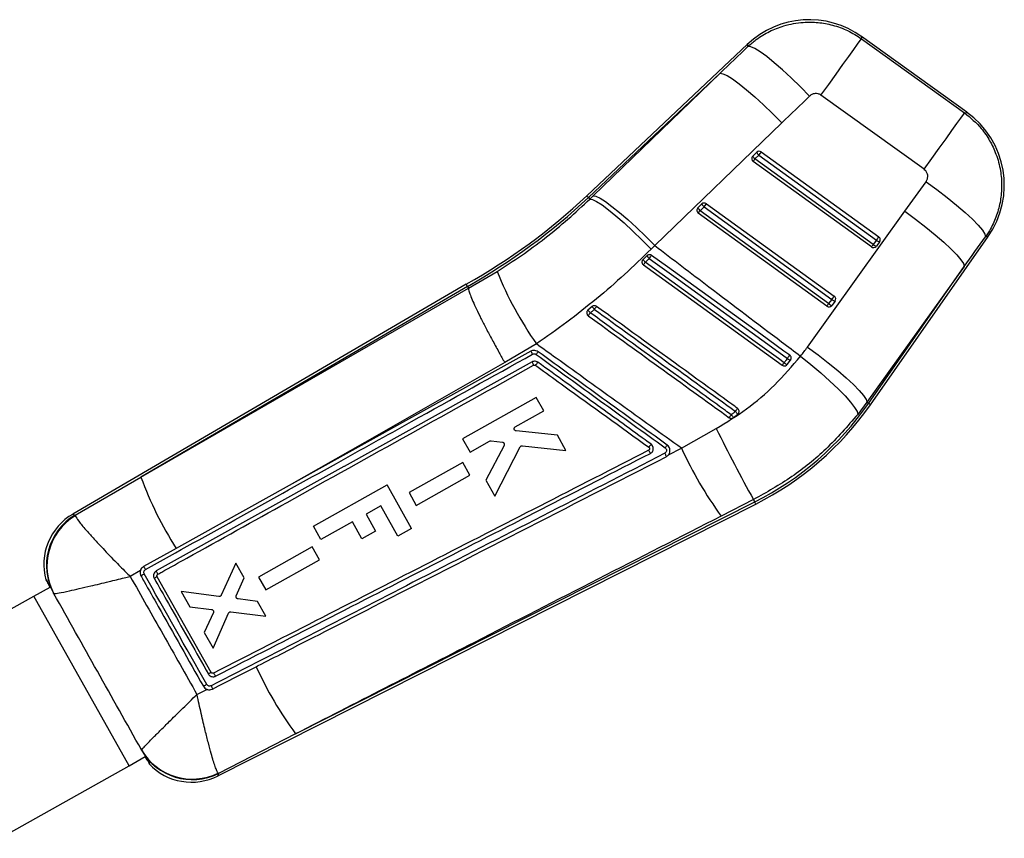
# Model space of a CAD drawing. Extents: x 77 to 734, y 58 to 535.
# Tile 12 of 16: x 211 to 285, y 441 to 503. Entities that reach past the tile are written whole.
import ezdxf

# ---------------------------------------------------------------- set-up
doc = ezdxf.new("R2010")
doc.units = 0
doc.header["$LTSCALE"] = 2
doc.layers.get('0').update_dxf_attribs({"linetype": 'CONTINUOUS'})

msp = doc.modelspace()

# ---------------------------------------------------------------- linework, layer by layer
at = {"color": 7, "linetype": 'CONTINUOUS'}
for p, q in [((274.179678, 501.285482), (281.956426, 495.696761)), ((282.12915, 495.739995), (274.18101, 501.451883)), ((265.591652, 500.881789), (253.456296, 489.447095)), ((263.519487, 498.681613), (253.579906, 489.315915)), ((253.936312, 489.433997), (263.519487, 498.681613)), ((278.899343, 491.442813), (271.122596, 497.031533)), ((268.166742, 494.943428), (258.583567, 485.695812)), ((265.978248, 492.444916), (266.276848, 492.726269)), ((266.143065, 492.21883), (266.441654, 492.500189)), ((266.441654, 492.500189), (275.302024, 486.096758)), ((266.620141, 492.747295), (275.48051, 486.343864)), ((274.92269, 485.585539), (266.006153, 492.029561)), ((275.059602, 485.774808), (266.143065, 492.21883)), ((253.691287, 489.197699), (253.936312, 489.433997)), ((253.579906, 489.315915), (253.691287, 489.197699)), ((261.841368, 488.546881), (262.139957, 488.828235)), ((262.006175, 488.320801), (262.304774, 488.602155)), ((262.304774, 488.602155), (262.48325, 488.849261)), ((262.304774, 488.602155), (271.943352, 481.636311)), ((262.48325, 488.849261), (272.121838, 481.883417)), ((271.564018, 481.12509), (261.869263, 488.131526)), ((271.70093, 481.314362), (262.006175, 488.320801)), ((270.097625, 478.034286), (277.447861, 488.273599)), ((274.854403, 473.68827), (283.724577, 486.365878)), ((258.583567, 485.695812), (258.312684, 485.4256)), ((275.302024, 486.096758), (275.059602, 485.774808)), ((275.539737, 485.963859), (275.297315, 485.64191)), ((258.003296, 484.930479), (257.704776, 484.649219)), ((257.704776, 484.649219), (257.661731, 484.596854)), ((257.732383, 484.233494), (268.205346, 476.664643)), ((244.541418, 482.46788), (246.693295, 483.73287)), ((281.932037, 484.118316), (274.581801, 473.879003)), ((274.706723, 473.7916), (281.932037, 484.118316)), ((244.36768, 482.771233), (214.689629, 465.43067)), ((244.457266, 482.614818), (219.836837, 468.229371)), ((244.457266, 482.614818), (244.541418, 482.46788)), ((244.541517, 482.467215), (244.541418, 482.46788)), ((271.943352, 481.636311), (271.70093, 481.314362)), ((272.181065, 481.503413), (271.938633, 481.181466)), ((253.859332, 481.090281), (253.550024, 480.821898)), ((249.655755, 478.274301), (247.267695, 476.877812)), ((268.574845, 476.71444), (268.580031, 476.721111)), ((268.580031, 476.721111), (268.822433, 477.043031)), ((249.643099, 474.240227), (244.097234, 471.127056)), ((250.209432, 473.230477), (249.643099, 474.240227)), ((274.581801, 473.879003), (273.889533, 472.957569)), ((274.706723, 473.7916), (274.581801, 473.879003)), ((248.070202, 472.029575), (250.209432, 473.230477)), ((264.8518, 472.986351), (264.914216, 473.062441)), ((264.530412, 472.720408), (264.8518, 472.986351)), ((251.240086, 471.392848), (248.135469, 471.712952)), ((260.60481, 470.402574), (263.227971, 471.8908)), ((244.097234, 471.127056), (244.663607, 470.117252)), ((244.663607, 470.117252), (246.135743, 470.943638)), ((246.238213, 470.964033), (247.092824, 470.862141)), ((251.890372, 470.233391), (251.240086, 471.392848)), ((247.22322, 470.614615), (245.854458, 467.994052)), ((246.527445, 466.794196), (248.439204, 470.504262)), ((248.607895, 470.594817), (251.890372, 470.233391)), ((259.612005, 469.898053), (260.60481, 470.402574)), ((244.109324, 469.334062), (240.054991, 467.058165)), ((244.652749, 468.365158), (244.109324, 469.334062)), ((259.612005, 469.898053), (259.620966, 469.908986)), ((214.872168, 465.371403), (219.836837, 468.229371)), ((240.598451, 466.089224), (244.652749, 468.365158)), ((245.854458, 467.994052), (246.527445, 466.794196)), ((231.005402, 467.586036), (222.675225, 462.954902)), ((232.852376, 464.526768), (238.398807, 467.638935)), ((240.239492, 464.358509), (238.398807, 467.638935)), ((240.054991, 467.058165), (240.598451, 466.089224)), ((231.50399, 448.868506), (266.122879, 466.353703)), ((266.032101, 466.533453), (263.597033, 465.293525)), ((266.122879, 466.353703), (266.032101, 466.533453)), ((225.629137, 445.699324), (266.20414, 466.192817)), ((237.938301, 466.070384), (236.816676, 465.441026)), ((239.219875, 463.786392), (237.938301, 466.070384)), ((214.872168, 465.371403), (214.887039, 465.321802)), ((235.788838, 464.864294), (233.411482, 463.530334)), ((236.506061, 463.586074), (235.788838, 464.864294)), ((236.816676, 465.441026), (237.533898, 464.162807)), ((233.411482, 463.530334), (232.852376, 464.526768)), ((237.533898, 464.162807), (236.506061, 463.586074)), ((240.239492, 464.358509), (239.219875, 463.786392)), ((222.675225, 462.954902), (222.49807, 462.856424)), ((232.762124, 462.970025), (228.707851, 460.694151)), ((233.305545, 462.001121), (232.762124, 462.970025)), ((229.251307, 459.725205), (233.305545, 462.001121)), ((219.792323, 461.18239), (219.026577, 460.744831)), ((227.002547, 461.752761), (225.89562, 459.327828)), ((227.630234, 460.63361), (227.002547, 461.752761)), ((212.66625, 460.471853), (212.730027, 460.507274)), ((212.66625, 460.471853), (212.777944, 460.342136)), ((225.141636, 453.505703), (221.059264, 460.719303)), ((221.100684, 460.898276), (221.111681, 460.905134)), ((227.029841, 459.280119), (227.630234, 460.63361)), ((228.707851, 460.694151), (229.251307, 459.725205)), ((211.763483, 459.256363), (212.988586, 459.943781)), ((212.846926, 460.190914), (212.963587, 459.929754)), ((202.010807, 453.784026), (211.760756, 459.25483)), ((218.937756, 446.464141), (211.760756, 459.25483)), ((218.940483, 446.465672), (211.763483, 459.256363)), ((213.276378, 459.432666), (213.260205, 459.439507)), ((225.719811, 459.230275), (222.879386, 459.599749)), ((222.879386, 459.599749), (223.518606, 458.460068)), ((228.630638, 458.849914), (227.162109, 459.042673)), ((223.518606, 458.460068), (225.163739, 458.25642)), ((229.246737, 457.751416), (228.630638, 458.849914)), ((225.297378, 458.017095), (224.610693, 456.512947)), ((225.273029, 455.332049), (226.450102, 457.976965)), ((226.625285, 458.075965), (229.246737, 457.751416)), ((224.610693, 456.512947), (225.273029, 455.332049)), ((224.06231, 451.843697), (224.816641, 452.226204)), ((231.50399, 448.868506), (225.675217, 445.881775)), ((218.940483, 446.465672), (220.166158, 447.153411)), ((219.873996, 447.650154), (219.876484, 447.663465)), ((220.141392, 447.139515), (220.303676, 446.903962)), ((209.187812, 440.993335), (218.937756, 446.464141)), ((220.397066, 446.766434), (220.45003, 446.603765)), ((225.675217, 445.881775), (225.650227, 445.912211))]:
    msp.add_line(p, q, dxfattribs=at)
at = {"color": 8, "linetype": 'CONTINUOUS'}
for p, q in [((213.260205, 459.439507), (213.227954, 459.446608)), ((219.863495, 447.62089), (219.873996, 447.650154))]:
    msp.add_line(p, q, dxfattribs=at)
at = {"color": 7, "linetype": 'CONTINUOUS', "flags": 128}
for points in [[(271.122596, 497.031533), (271.710188, 497.849174), (272.266926, 498.623866), (272.776784, 499.33335), (273.22514, 499.957242), (273.599109, 500.477615), (273.887934, 500.879524), (274.083328, 501.151416), (274.179678, 501.285482)], [(270.266683, 496.96716), (269.572408, 497.668096), (268.883627, 498.332464), (268.218648, 498.942622), (267.595084, 499.482386), (267.029515, 499.937428), (266.536923, 500.295677), (266.130399, 500.547626), (265.820723, 500.686584), (265.61612, 500.708866)], [(263.519487, 498.681613), (263.728888, 498.653191), (264.041783, 498.509857), (264.449975, 498.25536), (264.942776, 497.896376), (265.507272, 497.442303), (266.12868, 496.905037), (266.790729, 496.298644), (267.476063, 495.639014), (268.166742, 494.943428)], [(278.899343, 491.442813), (279.486936, 492.260454), (280.043663, 493.035146), (280.553531, 493.74463), (281.001887, 494.368521), (281.375856, 494.888895), (281.664681, 495.290804), (281.860075, 495.562696), (281.956426, 495.696761)], [(279.048563, 490.506493), (279.858898, 489.912275), (280.633679, 489.315776), (281.351677, 488.733354), (281.993192, 488.180973), (282.54066, 487.673768), (282.979062, 487.225645), (283.296378, 486.848889), (283.483914, 486.553831), (283.536545, 486.348548)], [(253.936312, 489.433997), (254.145713, 489.405576), (254.458607, 489.262241), (254.8668, 489.007744), (255.359601, 488.64876), (255.924097, 488.194687), (256.545505, 487.657421), (257.207554, 487.051028), (257.892888, 486.391403), (258.583567, 485.695812)], [(253.691287, 489.197699), (253.89595, 489.16446), (254.204374, 489.016263), (254.608483, 488.757002), (255.097669, 488.393479), (255.659095, 487.935223), (256.278049, 487.394261), (256.93828, 486.784784), (257.622472, 486.122775), (258.312684, 485.4256)], [(277.447861, 488.273599), (278.252583, 487.682023), (279.022337, 487.088127), (279.736282, 486.50799), (280.375085, 485.957318), (280.921451, 485.451031), (281.360578, 485.002824), (281.680585, 484.624846), (281.87281, 484.327324), (281.932037, 484.118316)], [(268.763444, 477.423348), (268.330694, 477.736109), (266.575725, 479.004476), (259.555858, 484.077946), (258.346787, 484.951777)], [(268.345695, 476.858477), (267.906985, 477.175606), (266.152135, 478.444132), (259.132764, 483.518288), (257.873656, 484.428486)], [(258.171023, 484.708238), (258.609733, 484.391101), (260.364564, 483.122551), (267.383944, 478.048407), (268.586915, 477.178828)], [(219.836837, 468.229371), (228.631468, 473.297969), (244.541517, 482.467215)], [(249.229651, 477.721406), (234.633179, 469.603219), (231.005402, 467.586036)], [(270.097625, 478.034286), (270.902347, 477.44271), (271.672101, 476.848812), (272.386046, 476.268675), (273.024848, 475.718007), (273.571214, 475.211715), (274.010342, 474.763513), (274.330349, 474.385533), (274.522574, 474.088011), (274.581801, 473.879003)], [(249.335082, 476.916358), (235.165672, 469.03277), (235.14934, 469.023683), (220.995194, 461.151388)], [(247.267695, 476.877812), (236.716972, 470.848737), (231.005402, 467.586036)], [(269.584727, 477.356087), (270.363511, 476.722666), (271.107715, 476.088048), (271.797003, 475.469575), (272.41254, 474.884143), (272.937498, 474.347751), (273.357552, 473.875056), (273.661197, 473.478978), (273.84015, 473.170338), (273.889533, 472.957569)], [(222.49807, 462.856424), (222.032017, 462.597355), (220.036165, 461.487938)], [(211.763483, 459.256363), (211.76313, 459.256163), (211.762772, 459.255964), (211.762425, 459.255768), (211.762077, 459.255573), (211.761734, 459.255382), (211.761401, 459.255193), (211.761074, 459.255009), (211.760756, 459.25483)], [(225.234892, 452.248258), (225.690783, 452.481626), (227.614613, 453.466453), (228.528541, 453.934317)]]:
    msp.add_lwpolyline(points, dxfattribs=at)
at = {"color": 8, "linetype": 'CONTINUOUS', "flags": 128}
for points in [[(274.18101, 501.451883), (274.180861, 501.433386), (274.179678, 501.285482)], [(265.61612, 500.708866), (265.594364, 500.862567), (265.591652, 500.881789)], [(281.956426, 495.696761), (282.109947, 495.735191), (282.12915, 495.739995)], [(253.579906, 489.315915), (253.525844, 489.373285), (253.487211, 489.414283), (253.464025, 489.438895), (253.456296, 489.447095)], [(283.724577, 486.365878), (283.703676, 486.36395), (283.536545, 486.348548)], [(274.854403, 473.68827), (274.845174, 473.694732), (274.817468, 473.714116), (274.771314, 473.74641), (274.706723, 473.7916)], [(266.20414, 466.192817), (266.199064, 466.202878), (266.183815, 466.233058), (266.158423, 466.283339), (266.122879, 466.353703)], [(214.689629, 465.43067), (214.709919, 465.424081), (214.872168, 465.371403)], [(225.675217, 445.881775), (225.634258, 445.719606), (225.629137, 445.699324)]]:
    msp.add_lwpolyline(points, dxfattribs=at)
at = {"color": 7, "linetype": 'CONTINUOUS'}
for centre, radius, start, end in [((270.23212, 495.956973), 6.766667, 54.01262239, 133.61216972), ((278.180256, 490.245086), 6.766667, 324.76470805, 54.60305782), ((266.164693, 492.248933), 0.270667, 148.24233095, 234.14420233), ((266.160784, 492.251284), 0.266107, 133.31036855, 148.23020925), ((266.527082, 492.671898), 0.593918, 202.4686251, 229.71564873), ((266.461219, 492.529021), 0.269999, 53.94220328, 133.0673883), ((266.825396, 492.953037), 0.593573, 202.45998917, 229.72219518), ((30.855993, 662.853134), 290.724491, 324.12915603, 324.18923085), ((142.650705, 581.4053), 152.330526, 324.07523357, 324.16309618), ((221.722267, 523.12563), 46.274097, 299.29893193, 313.2972794), ((221.722267, 523.12563), 46.454341, 299.30149443, 313.2972794), ((262.324328, 488.630996), 0.269992, 53.94099883, 133.06859274), ((262.6888, 489.055234), 0.593933, 202.46976325, 229.71570901), ((262.027808, 488.350901), 0.270667, 148.24233095, 234.14420233), ((262.023187, 488.353822), 0.265198, 133.28247817, 148.25288985), ((262.389928, 488.773657), 0.593587, 202.46031055, 229.7218738), ((140.544997, 576.035668), 149.822281, 324.07521136, 324.16454646), ((157.011605, 571.022991), 145.611065, 324.07320629, 324.16512346), ((275.081236, 485.80491), 0.270667, 234.14420233, 320.35222786), ((275.429078, 486.156638), 0.531325, 225.9420127, 255.64144414), ((275.074609, 485.810095), 0.279078, 320.40135909, 322.94035721), ((57.364206, 643.70256), 268.954422, 324.1267247, 324.19166217), ((275.671523, 486.478628), 0.53137, 225.94329906, 255.64015778), ((275.323808, 486.124822), 0.269323, 323.29757168, 54.42001706), ((258.611847, 485.215345), 0.671925, 205.08458604, 228.99987092), ((160.588882, 555.319115), 120.449866, 324.11033132, 324.25319793), ((258.341983, 484.961766), 0.709731, 206.12774363, 228.71038614), ((212.69805, 517.009889), 55.699041, 323.95253347, 324.20022636), ((273.179941, 494.57446), 28.619617, 202.26040799, 214.71850005), ((271.72256, 481.344463), 0.270667, 234.14420233, 320.35222786), ((152.012606, 567.74797), 147.634899, 324.07419294, 324.16485086), ((272.070376, 481.696137), 0.531265, 225.94028366, 255.6420455), ((271.743694, 481.327619), 0.243643, 320.23049972, 323.13975313), ((32.186706, 655.001983), 295.869744, 324.12967839, 324.18870849), ((272.312803, 482.018095), 0.531275, 225.94056663, 255.6428902), ((271.965133, 481.664376), 0.269324, 323.29793156, 54.41965718), ((261.21875, 487.205863), 9.978194, 219.77628374, 221.33896488), ((238.801199, 491.324999), 18.37062, 323.50152575, 324.33899848), ((257.701247, 484.153002), 4.913306, 218.56137409, 221.74015087), ((237.484673, 492.930973), 20.471804, 323.94464355, 324.71367175), ((248.482357, 477.077435), 0.986482, 25.33592, 40.7527057), ((241.602126, 483.36647), 9.95765, 323.79081253, 325.2370286), ((239.000443, 484.544199), 13.21149, 323.34447115, 324.59846645), ((212.830067, 516.907797), 68.453874, 323.99278263, 324.19308538), ((268.76576, 477.306512), 0.614158, 226.8453906, 252.39738592), ((144.479852, 566.962604), 153.17862, 324.11659025, 324.22939638), ((268.987092, 477.600738), 0.581506, 226.51437846, 253.55114922), ((255.621781, 487.144807), 23.292556, 296.7972794, 325.02058205), ((243.961773, 488.246475), 25.608037, 323.98262756, 324.60069568), ((267.330513, 475.342141), 3.419615, 219.04184549, 223.54349953), ((255.621781, 487.144807), 23.4728, 296.7972794, 325.02058205), ((246.637915, 485.655759), 21.818178, 323.60917732, 324.31037331), ((268.642565, 476.31645), 5.462721, 218.34824449, 221.16941442), ((373.609036, 526.253661), 123.041864, 206.22032399, 209.03638581), ((249.169601, 477.954429), 12.668991, 323.64149603, 324.78526975), ((286.822428, 482.326722), 28.801889, 204.45672036, 216.25582811), ((246.010449, 477.847689), 27.884942, 200.17744566, 212.52119101), ((216.908527, 461.633063), 4.398333, 119.85164921, 195.28436015), ((217.126344, 461.573873), 4.416169, 120.69294316, 208.90161831), ((217.176344, 461.53086), 4.428562, 121.12728064, 208.28039254), ((224.412157, 453.042778), 8.991105, 118.74340904, 120.58069488), ((254.177196, 465.592546), 28.173885, 204.44348996, 216.41294932), ((236.700854, 432.998831), 23.540335, 119.40888227, 120.02675418), ((239.749431, 426.021553), 30.489981, 119.35854101, 119.89755183), ((223.710587, 449.83648), 4.415819, 209.67715069, 296.41739791), ((223.703475, 449.887333), 4.426222, 210.16091598, 296.09256406), ((219.158813, 446.073706), 0.448671, 119.1184056, 119.51779123), ((223.646215, 449.625308), 4.398333, 223.37611506, 297.19238885)]:
    msp.add_arc(centre, radius, start, end, dxfattribs=at)
for centre, major_axis, ratio, start_param, end_param in [((320.989053, 487.999189), (222.313164, 207.718541), 0.155626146, 1.675449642, 1.685091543), ((321.475777, 488.67647), (222.195773, 207.843166), 0.135617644, 1.675289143, 1.684931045), ((258.97233, 533.594254), (171.111102, 244.68702), 0.138242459, 4.623343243, 4.632576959), ((258.485606, 532.916972), (171.101794, 244.693532), 0.158638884, 4.623332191, 4.632565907), ((256.229021, 487.989787), (9.963553, 13.864361), 0.999926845, 4.663108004, 4.712917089)]:
    msp.add_ellipse(centre, major_axis=major_axis, ratio=ratio, start_param=start_param, end_param=end_param, dxfattribs=at)
for points, knots in [([(265.61612, 500.708866), (265.820041, 500.886745), (266.317638, 501.320794), (267.22534, 501.861593), (268.413562, 502.332726), (269.660391, 502.556604), (270.90252, 502.539226), (272.034671, 502.334827), (273.154632, 501.936517), (273.837997, 501.502493), (274.179678, 501.285482)], [0, 0, 0, 0, 0.087392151, 0.213249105, 0.339105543, 0.498841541, 0.618801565, 0.738761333, 0.86938127, 1, 1, 1, 1]), ([(271.122596, 497.031533), (271.117261, 497.03529), (271.051329, 497.081732), (270.90718, 497.146895), (270.706579, 497.165053), (270.507616, 497.126788), (270.36551, 497.055565), (270.287045, 496.985374), (270.266683, 496.96716)], [0, 0, 0, 0, 0.021003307, 0.259597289, 0.498150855, 0.658255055, 0.911318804, 1, 1, 1, 1]), ([(281.956426, 495.696761), (282.397013, 495.325826), (283.123487, 494.714199), (283.865542, 493.613497), (284.37266, 492.54681), (284.680505, 491.393547), (284.776534, 490.200079), (284.680641, 489.063918), (284.392553, 487.966126), (283.996359, 487.057012), (283.664197, 486.545229), (283.536545, 486.348548)], [0, 0, 0, 0, 0.164070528, 0.270532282, 0.376994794, 0.50102816, 0.609502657, 0.717976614, 0.825447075, 0.932918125, 1, 1, 1, 1]), ([(279.048563, 490.506493), (279.061773, 490.526246), (279.116955, 490.608765), (279.177487, 490.77695), (279.180985, 490.975531), (279.131825, 491.163044), (279.044904, 491.320599), (278.943556, 491.405691), (278.899343, 491.442813)], [0, 0, 0, 0, 0.068201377, 0.284916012, 0.501795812, 0.625536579, 0.836637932, 1, 1, 1, 1]), ([(246.693295, 483.73287), (247.309434, 484.130371), (248.541683, 484.925354), (250.32566, 486.251512), (252.058591, 487.667127), (253.147059, 488.687513), (253.691287, 489.197699)], [0, 0, 0, 0, 0.247092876, 0.494173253, 0.747089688, 1, 1, 1, 1]), ([(258.583567, 485.695812), (259.944489, 484.660359), (263.131022, 482.235895), (266.799966, 479.458465), (269.107744, 477.716188), (269.584727, 477.356087)], [0, 0, 0, 0, 0.371616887, 0.870122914, 1, 1, 1, 1]), ([(258.312684, 485.4256), (257.649545, 484.781628), (256.323263, 483.49368), (254.197623, 481.660215), (251.983009, 479.901393), (250.431513, 478.81667), (249.655755, 478.274301)], [0, 0, 0, 0, 0.24764533, 0.495292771, 0.747642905, 1, 1, 1, 1]), ([(258.346787, 484.951777), (258.342012, 484.955085), (258.312335, 484.975642), (258.249418, 485.001472), (258.157618, 485.006669), (258.070491, 484.983241), (258.024969, 484.947497), (258.003296, 484.930479)], [0, 0, 0, 0, 0.046771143, 0.290649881, 0.534518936, 0.77837941, 1, 1, 1, 1]), ([(257.661731, 484.596854), (257.648035, 484.569383), (257.620639, 484.514438), (257.617182, 484.420488), (257.643179, 484.331811), (257.687218, 484.269397), (257.721683, 484.242), (257.732383, 484.233494)], [0, 0, 0, 0, 0.225514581, 0.451061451, 0.675858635, 0.899375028, 1, 1, 1, 1]), ([(257.873656, 484.428486), (257.918257, 484.470446), (258.017411, 484.563727), (258.116504, 484.656949), (258.171023, 484.708238)], [0, 0, 0, 0, 0.449821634, 1, 1, 1, 1]), ([(244.457266, 482.614818), (244.397908, 482.718654), (244.338362, 482.822819), (244.367875, 482.770908), (244.367968, 482.770744)], [0, 0, 0, 0, 0.996848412, 1, 1, 1, 1]), ([(244.541517, 482.467215), (244.544619, 482.414872), (244.550823, 482.310185), (244.667133, 481.970296), (244.860875, 481.503257), (245.131294, 480.91375), (245.47159, 480.217557), (245.870055, 479.437378), (246.317429, 478.592548), (246.772023, 477.759403), (247.094595, 477.183029), (247.251106, 476.907061), (247.267695, 476.877812)], [0, 0, 0, 0, 0.112007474, 0.224015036, 0.33602226, 0.448029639, 0.560039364, 0.672049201, 0.784062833, 0.896075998, 0.988985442, 1, 1, 1, 1]), ([(253.458571, 480.648769), (253.458023, 480.618182), (253.456927, 480.557009), (253.493932, 480.47127), (253.537539, 480.4215), (253.565328, 480.400751), (253.568839, 480.398129)], [0, 0, 0, 0, 0.318006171, 0.635995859, 0.954012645, 1, 1, 1, 1]), ([(253.550024, 480.821898), (253.5298, 480.800683), (253.48852, 480.757379), (253.46484, 480.692817), (253.459573, 480.655811), (253.458571, 480.648769)], [0, 0, 0, 0, 0.4374835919, 0.8929638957, 1, 1, 1, 1]), ([(253.72697, 480.615142), (253.763131, 480.646456), (253.865835, 480.735397), (253.968535, 480.82433), (254.035077, 480.881952)], [0, 0, 0, 0, 0.352081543, 1, 1, 1, 1]), ([(264.358403, 472.927161), (264.212182, 473.032894), (263.481079, 473.561559), (260.410463, 475.781969), (257.012868, 478.238892), (254.200191, 480.272925), (253.72697, 480.615142)], [0, 0, 0, 0, 0.041260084, 0.206301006, 0.866463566, 1, 1, 1, 1]), ([(254.195304, 481.105172), (254.170133, 481.119993), (254.118634, 481.150319), (254.027182, 481.161222), (253.936797, 481.143039), (253.883124, 481.110796), (253.859759, 481.090649), (253.859332, 481.090281)], [0, 0, 0, 0, 0.2405273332, 0.4921266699, 0.7437214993, 0.9953190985, 1, 1, 1, 1]), ([(254.035077, 480.881952), (255.825477, 479.587225), (259.371941, 477.022601), (262.918456, 474.458035), (264.674546, 473.188167)], [0, 0, 0, 0, 0.504840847, 1, 1, 1, 1]), ([(264.835776, 473.412475), (264.691265, 473.516951), (263.961831, 474.044303), (260.892721, 476.26318), (257.490401, 478.722927), (254.673012, 480.759805), (254.195304, 481.105172)], [0, 0, 0, 0, 0.040743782, 0.205657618, 0.865313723, 1, 1, 1, 1]), ([(253.568839, 480.398129), (255.340909, 479.116974), (258.885047, 476.554665), (262.429219, 473.99239), (264.201305, 472.711253)], [0, 0, 0, 0, 0.500000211, 1, 1, 1, 1]), ([(260.60481, 470.402574), (259.054679, 471.517668), (255.902173, 473.785438), (252.252329, 476.409121), (250.152466, 477.917502), (249.655755, 478.274301)], [0, 0, 0, 0, 0.424812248, 0.863942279, 1, 1, 1, 1]), ([(220.183369, 461.261313), (224.980012, 463.928906), (231.668143, 467.648427), (241.398208, 473.061465), (246.331714, 475.806718), (249.373954, 477.499575)], [0, 0, 0, 0, 0.492937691, 0.68732071, 1, 1, 1, 1]), ([(249.782514, 477.68879), (249.732136, 477.718128), (249.631382, 477.776804), (249.45461, 477.794783), (249.318512, 477.766606), (249.248363, 477.730924), (249.229651, 477.721406)], [0, 0, 0, 0, 0.297196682, 0.594386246, 0.891803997, 1, 1, 1, 1]), ([(249.373954, 477.499575), (249.382791, 477.504074), (249.416091, 477.521026), (249.480778, 477.534445), (249.56481, 477.525893), (249.612704, 477.498041), (249.636612, 477.484137)], [0, 0, 0, 0, 0.1075823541, 0.4053947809, 0.7031828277, 1, 1, 1, 1]), ([(249.636612, 477.484137), (251.259326, 476.310617), (254.504479, 473.963775), (257.749742, 471.617056), (259.372236, 470.443796)], [0, 0, 0, 0, 0.500042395, 1, 1, 1, 1]), ([(259.520125, 470.648952), (257.897174, 471.822243), (254.651272, 474.168826), (251.405434, 476.515468), (249.782514, 477.68879)], [0, 0, 0, 0, 0.499999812, 1, 1, 1, 1]), ([(249.769292, 476.890743), (249.729565, 476.913793), (249.650114, 476.959892), (249.510827, 476.973818), (249.404177, 476.951484), (249.349371, 476.923623), (249.335082, 476.916358)], [0, 0, 0, 0, 0.298215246, 0.596417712, 0.894772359, 1, 1, 1, 1]), ([(249.454152, 476.665478), (249.453922, 476.67056), (249.453446, 476.681086), (249.428063, 476.73899), (249.387102, 476.821353), (249.352422, 476.88469), (249.335082, 476.916358)], [0, 0, 0, 0, 0.237383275, 0.491592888, 0.745795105, 1, 1, 1, 1]), ([(258.312922, 470.712407), (258.166702, 470.81814), (256.74279, 471.847788), (253.894894, 473.907212), (251.193274, 475.860962), (249.769301, 476.890746)], [0, 0, 0, 0, 0.051342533, 0.499980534, 1, 1, 1, 1]), ([(263.227971, 471.8908), (263.999474, 472.367348), (265.557004, 473.329416), (267.709125, 475.168032), (268.945431, 476.610292), (269.584727, 477.356087)], [0, 0, 0, 0, 0.3215627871, 0.6491793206, 1, 1, 1, 1]), ([(268.205346, 476.664643), (268.231628, 476.649307), (268.28419, 476.618635), (268.376715, 476.608776), (268.466249, 476.628073), (268.533419, 476.668154), (268.564223, 476.702572), (268.574845, 476.71444)], [0, 0, 0, 0, 0.220165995, 0.440324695, 0.661068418, 0.883123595, 1, 1, 1, 1]), ([(268.586915, 477.178828), (268.554294, 477.135506), (268.473916, 477.028762), (268.393484, 476.921944), (268.345695, 476.858477)], [0, 0, 0, 0, 0.405838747, 1, 1, 1, 1]), ([(268.822433, 477.043031), (268.836702, 477.065947), (268.866973, 477.114562), (268.881045, 477.203007), (268.865956, 477.293361), (268.824809, 477.370965), (268.782539, 477.407048), (268.763444, 477.423348)], [0, 0, 0, 0, 0.189099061, 0.401159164, 0.613216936, 0.825281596, 1, 1, 1, 1]), ([(221.111681, 460.905134), (221.212248, 460.961034), (221.942256, 461.366807), (225.19, 463.172146), (234.537429, 468.36868), (243.2545, 473.217183), (249.454152, 476.665478)], [0, 0, 0, 0, 0.010643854, 0.077263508, 0.343742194, 1, 1, 1, 1]), ([(249.454152, 476.665478), (249.467556, 476.671333), (249.495328, 476.683467), (249.541842, 476.683135), (249.577124, 476.671547), (249.594523, 476.660015), (249.59922, 476.656902)], [0, 0, 0, 0, 0.2851353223, 0.5907974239, 0.8895259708, 1, 1, 1, 1]), ([(249.59922, 476.656904), (249.728151, 476.563688), (250.441986, 476.047589), (253.289493, 473.988891), (256.008113, 472.023451), (258.141817, 470.48088)], [0, 0, 0, 0, 0.045279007, 0.25068936, 1, 1, 1, 1]), ([(264.674546, 473.188167), (264.640629, 473.159698), (264.535963, 473.071843), (264.430017, 472.985515), (264.358403, 472.927161)], [0, 0, 0, 0, 0.324047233, 1, 1, 1, 1]), ([(264.914216, 473.062441), (264.926294, 473.090525), (264.950451, 473.146693), (264.948747, 473.2402), (264.918253, 473.327087), (264.873995, 473.383011), (264.842886, 473.406993), (264.835776, 473.412475)], [0, 0, 0, 0, 0.232757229, 0.465518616, 0.698271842, 0.931036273, 1, 1, 1, 1]), ([(264.201305, 472.711253), (264.22774, 472.695825), (264.280613, 472.664969), (264.373318, 472.655644), (264.4608, 472.673241), (264.508244, 472.705387), (264.530412, 472.720408)], [0, 0, 0, 0, 0.257931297, 0.515884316, 0.773803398, 1, 1, 1, 1]), ([(273.889533, 472.957569), (273.114231, 472.062454), (271.620436, 470.33781), (268.9551, 468.174462), (267.013336, 467.084331), (266.032101, 466.533453)], [0, 0, 0, 0, 0.348015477, 0.6705314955, 1, 1, 1, 1]), ([(247.990013, 471.835688), (247.986646, 471.854566), (247.979911, 471.89232), (247.994435, 471.94883), (248.024412, 471.997799), (248.055185, 472.019154), (248.070202, 472.029575)], [0, 0, 0, 0, 0.252649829, 0.505278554, 0.758574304, 1, 1, 1, 1]), ([(248.135469, 471.712952), (248.116714, 471.716794), (248.079202, 471.724476), (248.032024, 471.758789), (248.002701, 471.798252), (247.993314, 471.82595), (247.990013, 471.835688)], [0, 0, 0, 0, 0.282601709, 0.56522536, 0.847143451, 1, 1, 1, 1]), ([(246.135743, 470.943638), (246.153229, 470.951543), (246.185877, 470.966301), (246.221616, 470.964752), (246.238213, 470.964033)], [0, 0, 0, 0, 0.535608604, 1, 1, 1, 1]), ([(247.092824, 470.862141), (247.111657, 470.85788), (247.14933, 470.849358), (247.19618, 470.81379), (247.226276, 470.771632), (247.235009, 470.741195), (247.238458, 470.72917)], [0, 0, 0, 0, 0.273990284, 0.548074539, 0.82145231, 1, 1, 1, 1]), ([(259.341152, 470.025905), (253.174933, 466.866176), (241.770367, 461.022183), (230.364825, 455.181126), (225.126029, 452.498211)], [0, 0, 0, 0, 0.540679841, 1, 1, 1, 1]), ([(258.123796, 470.250061), (252.656984, 467.449633), (241.723356, 461.848776), (230.788778, 456.250809), (225.321488, 453.451825)], [0, 0, 0, 0, 0.499999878, 1, 1, 1, 1]), ([(225.458534, 453.219678), (230.920681, 456.017045), (241.854569, 461.616693), (252.787586, 467.219037), (258.25889, 470.022667)], [0, 0, 0, 0, 0.499561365, 1, 1, 1, 1]), ([(247.238458, 470.72917), (247.240913, 470.709948), (247.245958, 470.670442), (247.230934, 470.633553), (247.22322, 470.614613)], [0, 0, 0, 0, 0.4865541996, 1, 1, 1, 1]), ([(248.439204, 470.504262), (248.449642, 470.520353), (248.470519, 470.552536), (248.519841, 470.583932), (248.567705, 470.596897), (248.597331, 470.595363), (248.607895, 470.594817)], [0, 0, 0, 0, 0.281231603, 0.562481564, 0.843987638, 1, 1, 1, 1]), ([(258.25889, 470.022667), (258.242715, 470.053482), (258.210365, 470.115113), (258.167127, 470.190753), (258.134513, 470.242272), (258.127044, 470.247295), (258.12331, 470.249807)], [0, 0, 0, 0, 0.250001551, 0.500004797, 0.750000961, 1, 1, 1, 1]), ([(258.160612, 470.278373), (258.160078, 470.277795), (258.149561, 470.266415), (258.136343, 470.258027), (258.123796, 470.250066)], [0, 0, 0, 0, 0.050784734, 1, 1, 1, 1]), ([(258.312922, 470.712407), (258.307616, 470.705145), (258.292338, 470.684236), (258.25925, 470.638995), (258.215869, 470.579984), (258.17499, 470.524732), (258.149007, 470.490007), (258.144029, 470.483688), (258.141817, 470.48088)], [0, 0, 0, 0, 0.0637764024, 0.1836321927, 0.3984951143, 0.6133462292, 0.8281986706, 1, 1, 1, 1]), ([(258.141817, 470.48088), (258.152211, 470.471546), (258.174573, 470.451464), (258.194096, 470.409177), (258.198996, 470.362295), (258.188759, 470.315837), (258.17004, 470.290922), (258.160612, 470.278373)], [0, 0, 0, 0, 0.1822251, 0.392056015, 0.593505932, 0.795256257, 1, 1, 1, 1]), ([(258.25889, 470.022667), (258.294344, 470.04526), (258.368559, 470.092554), (258.445314, 470.204831), (258.484057, 470.337771), (258.475783, 470.476037), (258.422228, 470.611811), (258.350576, 470.677753), (258.312922, 470.712407)], [0, 0, 0, 0, 0.152253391, 0.318704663, 0.483139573, 0.649467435, 0.815788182, 1, 1, 1, 1]), ([(259.372236, 470.443798), (259.393958, 470.424419), (259.436461, 470.386502), (259.47064, 470.307263), (259.478233, 470.223651), (259.457095, 470.142441), (259.411155, 470.071097), (259.364486, 470.040972), (259.341152, 470.02591)], [0, 0, 0, 0, 0.172887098, 0.338273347, 0.50369652, 0.669139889, 0.834570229, 1, 1, 1, 1]), ([(259.341152, 470.02591), (259.357464, 469.99368), (259.390088, 469.929221), (259.428711, 469.845676), (259.452653, 469.787209), (259.453189, 469.77684), (259.453447, 469.771838)], [0, 0, 0, 0, 0.254328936, 0.508661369, 0.762993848, 1, 1, 1, 1]), ([(259.620966, 469.908986), (259.645525, 469.945018), (259.702825, 470.029088), (259.74123, 470.188143), (259.725881, 470.363176), (259.654007, 470.52928), (259.565271, 470.608598), (259.520125, 470.648952)], [0, 0, 0, 0, 0.156868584, 0.366000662, 0.575003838, 0.783773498, 1, 1, 1, 1]), ([(228.528541, 453.934317), (228.668247, 454.005838), (229.449228, 454.405648), (232.381251, 455.9067), (242.550237, 461.113176), (252.077269, 465.99339), (259.453437, 469.771825)], [0, 0, 0, 0, 0.013552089, 0.075758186, 0.284418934, 1, 1, 1, 1]), ([(259.453437, 469.77183), (259.510067, 469.808499), (259.567584, 469.845743), (259.611331, 469.897259), (259.612005, 469.898053)], [0, 0, 0, 0, 0.984583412, 1, 1, 1, 1]), ([(214.887039, 465.321802), (214.952515, 465.204534), (215.078204, 464.979424), (215.610184, 464.33697), (216.215562, 463.655133), (216.929673, 462.8828), (217.770806, 462.005656), (218.518854, 461.249162), (218.91496, 460.8553), (219.023464, 460.747912), (219.026577, 460.744831)], [0, 0, 0, 0, 0.196757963, 0.377700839, 0.50530795, 0.632940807, 0.809847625, 0.948061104, 0.99850997, 1, 1, 1, 1]), ([(263.597033, 465.293525), (257.391748, 462.117895), (246.693744, 456.64306), (235.996423, 451.167862), (231.50399, 448.868506)], [0, 0, 0, 0, 0.5800413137, 1, 1, 1, 1]), ([(219.792323, 461.18239), (219.783153, 461.138762), (219.762048, 461.038341), (219.782454, 460.898133), (219.822796, 460.814641), (219.83792, 460.783342)], [0, 0, 0, 0, 0.3244169, 0.746737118, 1, 1, 1, 1]), ([(220.036165, 461.487938), (219.980366, 461.447873), (219.877067, 461.373703), (219.813622, 461.251454), (219.79446, 461.189322), (219.792323, 461.18239)], [0, 0, 0, 0, 0.510684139, 0.945407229, 1, 1, 1, 1]), ([(220.036165, 461.487938), (220.039427, 461.48626), (220.045995, 461.48288), (220.073382, 461.444969), (220.110821, 461.386407), (220.149732, 461.321036), (220.174218, 461.277561), (220.183369, 461.261313)], [0, 0, 0, 0, 0.212908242, 0.428793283, 0.644679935, 0.867209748, 1, 1, 1, 1]), ([(220.088443, 460.926018), (220.077399, 460.951339), (220.055086, 461.002492), (220.056094, 461.08785), (220.083686, 461.167243), (220.129749, 461.226637), (220.168165, 461.25148), (220.183369, 461.261313)], [0, 0, 0, 0, 0.212862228, 0.430027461, 0.644687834, 0.859375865, 1, 1, 1, 1]), ([(220.995194, 461.151388), (220.990352, 461.148601), (220.946014, 461.123073), (220.871824, 461.057587), (220.801139, 460.932619), (220.77846, 460.790333), (220.799931, 460.673752), (220.829499, 460.614738), (220.838593, 460.596588)], [0, 0, 0, 0, 0.026321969, 0.241047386, 0.455800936, 0.690182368, 0.904717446, 1, 1, 1, 1]), ([(221.111681, 460.905134), (221.111683, 460.909929), (221.111688, 460.919597), (221.086477, 460.977165), (221.046417, 461.057747), (221.012268, 461.120174), (220.995194, 461.151388)], [0, 0, 0, 0, 0.2469809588, 0.4979859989, 0.7489940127, 1, 1, 1, 1]), ([(212.846926, 460.190914), (212.834524, 460.227437), (212.809717, 460.300493), (212.776879, 460.397662), (212.751213, 460.469405), (212.735904, 460.504648), (212.731654, 460.506547), (212.730027, 460.507274)], [0, 0, 0, 0, 0.219319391, 0.438698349, 0.656123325, 0.868370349, 1, 1, 1, 1]), ([(213.276378, 459.432666), (213.377451, 459.445558), (213.571473, 459.470307), (214.322624, 459.629396), (215.16633, 459.819085), (216.154389, 460.048464), (217.310886, 460.324357), (218.334116, 460.573894), (218.874442, 460.707167), (219.022335, 460.743781), (219.026577, 460.744831)], [0, 0, 0, 0, 0.1967576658, 0.3777003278, 0.5053072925, 0.6329401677, 0.8098466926, 0.9480609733, 0.9985102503, 1, 1, 1, 1]), ([(219.026577, 460.744831), (219.854326, 459.28258), (221.533664, 456.315967), (223.211489, 453.348495), (224.06231, 451.843697)], [0, 0, 0, 0, 0.492902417, 1, 1, 1, 1]), ([(219.83792, 460.783342), (219.917303, 460.643168), (220.352362, 459.87494), (221.924202, 457.098782), (223.415625, 454.462209), (224.551679, 452.453866)], [0, 0, 0, 0, 0.050494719, 0.276738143, 1, 1, 1, 1]), ([(224.80101, 452.595668), (223.231044, 455.372346), (221.660817, 458.149485), (220.088705, 460.925556), (220.088443, 460.926018)], [0, 0, 0, 0, 0.999833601, 1, 1, 1, 1]), ([(221.059264, 460.719303), (221.056598, 460.717942), (221.051265, 460.71522), (221.010407, 460.692646), (220.948573, 460.658191), (220.886456, 460.623441), (220.848145, 460.601947), (220.838593, 460.596588)], [0, 0, 0, 0, 0.224349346, 0.44869935, 0.673052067, 0.918478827, 1, 1, 1, 1]), ([(220.838593, 460.596588), (220.927437, 460.439533), (221.371658, 459.654255), (222.732506, 457.248675), (224.004534, 455.000159), (224.921168, 453.379859)], [0, 0, 0, 0, 0.065287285, 0.326437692, 1, 1, 1, 1]), ([(221.059264, 460.719303), (221.053092, 460.733542), (221.040749, 460.762022), (221.041444, 460.809447), (221.056752, 460.85345), (221.079646, 460.882545), (221.096287, 460.894988), (221.100684, 460.898276)], [0, 0, 0, 0, 0.229767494, 0.459547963, 0.688980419, 0.917819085, 1, 1, 1, 1]), ([(212.777944, 460.342136), (212.781702, 460.337241), (212.789217, 460.327452), (212.813364, 460.269747), (212.845134, 460.187702), (212.877225, 460.103257), (212.897606, 460.050166), (212.904549, 460.032081)], [0, 0, 0, 0, 0.2193311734, 0.4386173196, 0.6593954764, 0.8839729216, 1, 1, 1, 1]), ([(219.876484, 447.663465), (218.767913, 449.640153), (216.567793, 453.563177), (214.367842, 457.486287), (213.276378, 459.432666)], [0, 0, 0, 0, 0.503868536, 1, 1, 1, 1]), ([(225.89562, 459.327828), (225.885943, 459.311225), (225.86659, 459.27802), (225.818788, 459.244288), (225.767804, 459.227725), (225.734245, 459.229507), (225.719811, 459.230273)], [0, 0, 0, 0, 0.266255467, 0.532510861, 0.798921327, 1, 1, 1, 1]), ([(227.028893, 459.145627), (227.023248, 459.164194), (227.011958, 459.201326), (227.017646, 459.248425), (227.027195, 459.27324), (227.029841, 459.280119)], [0, 0, 0, 0, 0.41955977, 0.839108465, 1, 1, 1, 1]), ([(227.162109, 459.042673), (227.147856, 459.045938), (227.114617, 459.053555), (227.069118, 459.083847), (227.041261, 459.11883), (227.031013, 459.141034), (227.028893, 459.145627)], [0, 0, 0, 0, 0.249302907, 0.581413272, 0.913407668, 1, 1, 1, 1]), ([(225.163739, 458.25642), (225.182727, 458.251915), (225.220704, 458.242904), (225.267787, 458.206452), (225.292778, 458.170122), (225.30138, 458.147791), (225.303045, 458.143468)], [0, 0, 0, 0, 0.308941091, 0.617913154, 0.926042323, 1, 1, 1, 1]), ([(225.303045, 458.143468), (225.307541, 458.124655), (225.316532, 458.08703), (225.308341, 458.043328), (225.299168, 458.021379), (225.297378, 458.017094)], [0, 0, 0, 0, 0.445930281, 0.891829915, 1, 1, 1, 1]), ([(226.450102, 457.976965), (226.45959, 457.993626), (226.478565, 458.026947), (226.525917, 458.061074), (226.576863, 458.078205), (226.610619, 458.076643), (226.625285, 458.075965)], [0, 0, 0, 0, 0.265305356, 0.530606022, 0.796063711, 1, 1, 1, 1]), ([(224.921173, 453.379862), (224.94785, 453.342428), (225.001202, 453.267564), (225.122649, 453.196708), (225.257927, 453.168152), (225.374363, 453.182131), (225.437256, 453.210186), (225.458534, 453.219678)], [0, 0, 0, 0, 0.2216106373, 0.4432002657, 0.6648528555, 0.8866151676, 1, 1, 1, 1]), ([(225.321493, 453.451825), (225.307217, 453.446241), (225.278666, 453.435073), (225.23178, 453.437506), (225.188673, 453.454298), (225.158494, 453.479603), (225.145916, 453.499078), (225.141636, 453.505704)], [0, 0, 0, 0, 0.2211372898, 0.4422507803, 0.6636637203, 0.8855594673, 1, 1, 1, 1]), ([(225.458534, 453.219678), (225.442236, 453.250999), (225.409642, 453.313643), (225.365765, 453.391039), (225.332614, 453.443892), (225.325097, 453.449129), (225.321339, 453.451747)], [0, 0, 0, 0, 0.249999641, 0.50000157, 0.750002, 1, 1, 1, 1]), ([(224.551679, 452.453867), (224.58542, 452.405986), (224.653228, 452.30976), (224.759105, 452.24842), (224.815194, 452.226762), (224.816641, 452.226204)], [0, 0, 0, 0, 0.491054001, 0.986864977, 1, 1, 1, 1]), ([(225.126034, 452.498206), (225.11287, 452.492359), (225.074529, 452.47533), (225.003768, 452.46717), (224.922053, 452.484814), (224.848976, 452.527913), (224.816964, 452.573133), (224.80101, 452.595669)], [0, 0, 0, 0, 0.115794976, 0.337243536, 0.558661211, 0.780061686, 1, 1, 1, 1]), ([(224.816641, 452.226204), (224.829724, 452.221573), (224.897207, 452.19769), (225.028573, 452.183474), (225.157703, 452.211388), (225.222349, 452.242263), (225.234892, 452.248254)], [0, 0, 0, 0, 0.096840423, 0.499518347, 0.902895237, 1, 1, 1, 1]), ([(225.126029, 452.498211), (225.141996, 452.466379), (225.173928, 452.402715), (225.211386, 452.320763), (225.23471, 452.26293), (225.234832, 452.253082), (225.234892, 452.248259)], [0, 0, 0, 0, 0.252537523, 0.505074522, 0.757610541, 1, 1, 1, 1]), ([(219.876484, 447.663465), (219.903546, 447.695743), (219.95767, 447.760302), (220.236763, 448.05429), (220.721582, 448.547441), (221.410055, 449.235551), (222.126754, 449.946157), (223.01247, 450.818141), (223.702252, 451.492639), (224.059179, 451.840644), (224.06231, 451.843697)], [0, 0, 0, 0, 0.106410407, 0.212828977, 0.418833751, 0.545096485, 0.671382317, 0.830801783, 0.998515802, 1, 1, 1, 1]), ([(225.650227, 445.912211), (225.621245, 445.961484), (225.563277, 446.060034), (225.40302, 446.487285), (225.187138, 447.192991), (224.924006, 448.169762), (224.670395, 449.174697), (224.379158, 450.403651), (224.168347, 451.351302), (224.063232, 451.839415), (224.06231, 451.843697)], [0, 0, 0, 0, 0.1064110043, 0.2128299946, 0.4188349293, 0.5450977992, 0.6713836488, 0.8308027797, 0.9985157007, 1, 1, 1, 1]), ([(220.197932, 447.035791), (220.221284, 447.005599), (220.267992, 446.94521), (220.330275, 446.864998), (220.375858, 446.804237), (220.395359, 446.77444), (220.396673, 446.76828), (220.397066, 446.766434)], [0, 0, 0, 0, 0.227713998, 0.455466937, 0.681931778, 0.904685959, 1, 1, 1, 1]), ([(220.51328, 446.639621), (220.513284, 446.639623), (220.5133, 446.639635), (220.513396, 446.639687), (220.51368, 446.639927), (220.514433, 446.64143), (220.511213, 446.650014), (220.489728, 446.680179), (220.442372, 446.738428), (220.377957, 446.815199), (220.328836, 446.873896), (220.303676, 446.903962)], [0, 0, 0, 0, 0.000440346, 0.002203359, 0.009254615, 0.037466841, 0.150766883, 0.357680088, 0.565212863, 0.77729267, 1, 1, 1, 1])]:
    msp.add_open_spline(points, degree=3, knots=knots, dxfattribs=at)

doc.saveas('drawing.dxf')
